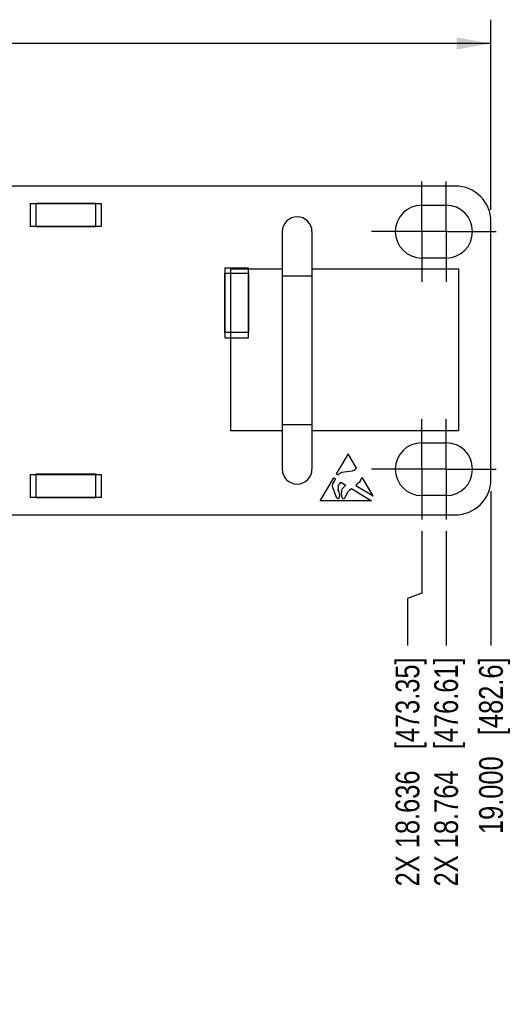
# Model space of a CAD drawing. Header units: inches. Extents: x 0 to 34, y 0 to 22.
# Tile 27 of 56: x 19.6 to 22.2, y 4 to 9.1. Entities that reach past the tile are written whole.
import ezdxf

# ---------------------------------------------------------------- set-up
doc = ezdxf.new("R2010")
doc.units = ezdxf.units.IN
doc.header["$LTSCALE"] = 1.87
doc.header["$MEASUREMENT"] = 0
doc.linetypes.add('CENTER', pattern=[0.6, 0.375, -0.075, 0.075, -0.075])
doc.layers.get('0').update_dxf_attribs({"linetype": 'CONTINUOUS'})
doc.layers.add('02___PRT_ALL_AXES', color=7, linetype='CONTINUOUS')
doc.layers.add('DIMENSIONS', color=7, linetype='CONTINUOUS')
doc.styles.get("Standard").update_dxf_attribs({"font": 'txt', "width": 0.8})
doc.dimstyles.new('DIMSTYLE_1', dxfattribs={"dimtxt": 0.125, "dimasz": 0.18, "dimexe": 0.125, "dimexo": 0.0625, "dimgap": 0.0625, "dimtad": 0, "dimtih": 1, "dimtoh": 1, "dimdec": 3, "dimzin": 4, "dimdsep": 46, "dimtxsty": 'STANDARD', "dimblk": '_FILLED', "dimblk1": '_FILLED', "dimblk2": '_FILLED', "dimcen": 0.09, "dimadec": 0, "dimazin": 0, "dimtp": 0.001, "dimtm": 0.001, "dimtfac": 1, "dimtdec": 3, "dimtofl": 0, "dimtmove": 0, "dimatfit": 3, "dimldrblk": '_FILLED', "dimfxl": 1, "dimtolj": 1, "dimtzin": 4, "dimarcsym": 0})
doc.dimstyles.new('DIMSTYLE_2', dxfattribs={"dimtxt": 0.125, "dimasz": 0.18, "dimexe": 0.125, "dimexo": 0.0625, "dimgap": 0.03125, "dimtad": 0, "dimtih": 1, "dimtoh": 1, "dimdec": 3, "dimzin": 4, "dimdsep": 46, "dimtxsty": 'STANDARD', "dimblk": '_FILLED', "dimblk1": '_FILLED', "dimblk2": '_FILLED', "dimcen": 0.09, "dimadec": 0, "dimazin": 0, "dimtp": 0.001, "dimtm": 0.001, "dimtfac": 1, "dimtdec": 3, "dimtofl": 0, "dimtmove": 0, "dimatfit": 3, "dimldrblk": '_FILLED', "dimfxl": 1, "dimtolj": 1, "dimtzin": 4, "dimarcsym": 0})

# ---------------------------------------------------------------- blocks, each defined once
blk = doc.blocks.new('*D28')
at = {"layer": 'DIMENSIONS', "color": 2, "linetype": 'CONTINUOUS'}
for p, q in [((21.7413, 6.4508), (21.7413, 6.1245)), ((21.7413, 6.1245), (21.6662, 6.0973)), ((21.6662, 6.0973), (21.6662, 5.8498))]:
    blk.add_line(p, q, dxfattribs=at)
at = {"layer": 'DIMENSIONS', "color": 2, "linetype": 'CONTINUOUS', "insert": (21.6037, 5.7873), "char_height": 0.125, "width": 1.825, "attachment_point": 3, "rotation": 90, "line_spacing_factor": 0.9}
blk.add_mtext('2X 18.636{\\Ftxt.shx;\\W1.000000;\\H0.125000; }[473.35]', dxfattribs=at)
blk = doc.blocks.new('_FILLED')
at = {"color": 0, "linetype": 'BYBLOCK'}
blk.add_solid([(0, 0), (-1, 0.174), (-1, -0.174)], dxfattribs=at)
blk = doc.blocks.new('*D29')
at = {"layer": 'DIMENSIONS', "color": 2, "linetype": 'CONTINUOUS'}
blk.add_line((21.8693, 6.4508), (21.8693, 5.8498), dxfattribs=at)
at = {"layer": 'DIMENSIONS', "color": 2, "linetype": 'CONTINUOUS', "insert": (21.8068, 5.7873), "char_height": 0.125, "width": 1.825, "attachment_point": 3, "rotation": 90, "line_spacing_factor": 0.9}
blk.add_mtext('2X 18.764{\\Ftxt.shx;\\W1.000000;\\H0.125000; }[476.61]', dxfattribs=at)
blk = doc.blocks.new('*D30')
at = {"layer": 'DIMENSIONS', "color": 2, "linetype": 'CONTINUOUS'}
blk.add_line((22.1053, 6.6623), (22.1053, 5.8498), dxfattribs=at)
at = {"layer": 'DIMENSIONS', "color": 2, "linetype": 'CONTINUOUS', "insert": (22.0428, 5.7873), "char_height": 0.125, "width": 1.425, "attachment_point": 3, "rotation": 90, "line_spacing_factor": 0.9}
blk.add_mtext('19.000{\\Ftxt.shx;\\W1.000000;\\H0.125000; }[482.6]', dxfattribs=at)
blk = doc.blocks.new('*D31')
at = {"layer": 'DIMENSIONS', "color": 2, "linetype": 'CONTINUOUS'}
for p, q in [((3.1053, 8.1423), (3.1053, 9.1423)), ((22.1053, 8.1423), (22.1053, 9.1423)), ((3.1053, 9.0173), (11.7303, 9.0173)), ((22.1053, 9.0173), (13.4803, 9.0173))]:
    blk.add_line(p, q, dxfattribs=at)
at = {"layer": 'DIMENSIONS', "color": 2, "linetype": 'CONTINUOUS', "xscale": 0.18, "yscale": 0.18, "zscale": 0.18, "rotation": 180}
blk.add_blockref('_FILLED', (3.1053, 9.0173), dxfattribs=at)
at = {"layer": 'DIMENSIONS', "color": 2, "linetype": 'CONTINUOUS', "xscale": 0.18, "yscale": 0.18, "zscale": 0.18}
blk.add_blockref('_FILLED', (22.1053, 9.0173), dxfattribs=at)
at = {"layer": 'DIMENSIONS', "color": 2, "linetype": 'CONTINUOUS', "insert": (12.6053, 9.0798), "char_height": 0.125, "width": 1.625, "attachment_point": 2, "line_spacing_factor": 0.9}
blk.add_mtext('(19.000{\\Ftxt.shx;\\W1.000000;\\H0.125000; }[482.6])', dxfattribs=at)

msp = doc.modelspace()

# ---------------------------------------------------------------- linework, layer by layer
at = {"color": 7, "linetype": 'CONTINUOUS'}
for p, q in [((21.9178, 8.2673), (3.2928, 8.2673)), ((19.6853, 8.1753), (20.0553, 8.1753)), ((19.6853, 8.0543), (19.6853, 8.1753)), ((19.7143, 8.1773), (20.0263, 8.1773)), ((19.7143, 8.0523), (19.7143, 8.1773)), ((20.0263, 8.1773), (20.0263, 8.0523)), ((20.0553, 8.1753), (20.0553, 8.0543)), ((20.0553, 8.0543), (19.6853, 8.0543)), ((20.0263, 8.0523), (19.7143, 8.0523)), ((19.8143, 8.0523), (19.8143, 8.0543)), ((19.9263, 8.0523), (19.9263, 8.0543)), ((22.1053, 6.7248), (22.1053, 8.0798)), ((21.0083, 8.0273), (21.0083, 6.7773)), ((21.1643, 8.0273), (21.1643, 6.7773)), ((20.7078, 7.8373), (20.8288, 7.8373)), ((20.7078, 7.4673), (20.7078, 7.8373)), ((20.8288, 7.8373), (20.8288, 7.4673)), ((20.7058, 7.8083), (20.8308, 7.8083)), ((20.7058, 7.4963), (20.7058, 7.8083)), ((20.8288, 7.7769), (20.8293, 7.7769)), ((20.8308, 7.8083), (20.8308, 7.4963)), ((21.1643, 7.7933), (21.0083, 7.7933)), ((20.8293, 7.5269), (20.8288, 7.5269)), ((20.8308, 7.4963), (20.7058, 7.4963)), ((20.8288, 7.4673), (20.7078, 7.4673)), ((21.1643, 7.0113), (21.0083, 7.0113)), ((19.6853, 6.7503), (20.0553, 6.7503)), ((19.6853, 6.6293), (19.6853, 6.7503)), ((19.7143, 6.7523), (20.0263, 6.7523)), ((19.7143, 6.6273), (19.7143, 6.7523)), ((19.8143, 6.7523), (19.8143, 6.7503)), ((19.9263, 6.7523), (19.9263, 6.7503)), ((20.0263, 6.7523), (20.0263, 6.6273)), ((20.0553, 6.7503), (20.0553, 6.6293)), ((20.0553, 6.6293), (19.6853, 6.6293)), ((20.0263, 6.6273), (19.7143, 6.6273)), ((3.2928, 6.5373), (21.9178, 6.5373))]:
    msp.add_line(p, q, dxfattribs=at)
at = {"color": 40, "linetype": 'CONTINUOUS'}
for p, q in [((20.7383, 7.8309), (21.0083, 7.8309)), ((20.7383, 6.9802), (20.7383, 7.8309)), ((21.1643, 7.8309), (21.9339, 7.8309)), ((21.9339, 7.8309), (21.9339, 6.9802)), ((21.0083, 6.9802), (20.7383, 6.9802)), ((21.9339, 6.9802), (21.1643, 6.9802)), ((21.3541, 6.8588), (21.292, 6.7538)), ((21.3989, 6.7832), (21.3541, 6.8588)), ((21.292, 6.7538), (21.3032, 6.747)), ((21.3032, 6.747), (21.3056, 6.7507)), ((21.3056, 6.7507), (21.3097, 6.7547)), ((21.3097, 6.7547), (21.3138, 6.7585)), ((21.3138, 6.7585), (21.3195, 6.7614)), ((21.3195, 6.7614), (21.3327, 6.7645)), ((21.3327, 6.7645), (21.3767, 6.7688)), ((21.3767, 6.7688), (21.3855, 6.7721)), ((21.3855, 6.7721), (21.393, 6.7771)), ((21.393, 6.7771), (21.399, 6.7833)), ((21.208, 6.6118), (21.2791, 6.732)), ((21.2722, 6.6995), (21.2711, 6.6909)), ((21.2711, 6.6909), (21.2716, 6.6818)), ((21.2757, 6.7072), (21.2722, 6.6995)), ((21.2792, 6.7131), (21.2757, 6.7072)), ((21.2791, 6.732), (21.2887, 6.7262)), ((21.284, 6.7201), (21.2792, 6.7131)), ((21.2887, 6.7262), (21.284, 6.7201)), ((21.302, 6.6919), (21.3099, 6.7012)), ((21.3041, 6.6794), (21.302, 6.6919)), ((21.3099, 6.7012), (21.3154, 6.71)), ((21.3154, 6.71), (21.3421, 6.6939)), ((21.3421, 6.6939), (21.3238, 6.6747)), ((21.3987, 6.6948), (21.3951, 6.6913)), ((21.3951, 6.6913), (21.4857, 6.6366)), ((21.4059, 6.7019), (21.3987, 6.6948)), ((21.4135, 6.7091), (21.4059, 6.7019)), ((21.4169, 6.7138), (21.4135, 6.7091)), ((21.4194, 6.7201), (21.4169, 6.7138)), ((21.4214, 6.7246), (21.4194, 6.7201)), ((21.4235, 6.7275), (21.4214, 6.7246)), ((21.4296, 6.7313), (21.4235, 6.7275)), ((21.4857, 6.6366), (21.4296, 6.7313)), ((21.2716, 6.6818), (21.2778, 6.6692)), ((21.2778, 6.6692), (21.285, 6.6499)), ((21.285, 6.6499), (21.2919, 6.631)), ((21.2919, 6.631), (21.296, 6.6244)), ((21.3025, 6.6679), (21.3041, 6.6794)), ((21.3071, 6.6585), (21.3025, 6.6679)), ((21.3098, 6.6514), (21.3071, 6.6585)), ((21.308, 6.6275), (21.3104, 6.6386)), ((21.3104, 6.6386), (21.3098, 6.6514)), ((21.3196, 6.6634), (21.3185, 6.647)), ((21.3185, 6.647), (21.3218, 6.6289)), ((21.321, 6.6702), (21.3196, 6.6634)), ((21.3238, 6.6747), (21.321, 6.6702)), ((21.3395, 6.6294), (21.3483, 6.6474)), ((21.3483, 6.6474), (21.3551, 6.6594)), ((21.3551, 6.6594), (21.3632, 6.6689)), ((21.3632, 6.6689), (21.3729, 6.6752)), ((21.3729, 6.6752), (21.4776, 6.6118)), ((21.4776, 6.6118), (21.208, 6.6118)), ((21.296, 6.6244), (21.2996, 6.6227)), ((21.2996, 6.6227), (21.3041, 6.6232)), ((21.3041, 6.6232), (21.308, 6.6275)), ((21.3218, 6.6289), (21.3266, 6.6236)), ((21.3266, 6.6236), (21.3332, 6.6235)), ((21.3332, 6.6235), (21.3395, 6.6294))]:
    msp.add_line(p, q, dxfattribs=at)
at = {"color": 7, "linetype": 'CONTINUOUS'}
for centre, radius, start, end in [((21.9178, 8.0798), 0.1875, 0, 90), ((21.0863, 8.0273), 0.078, 0, 180), ((21.0863, 6.7773), 0.078, 180, 360), ((21.9178, 6.7248), 0.1875, 270, 360)]:
    msp.add_arc(centre, radius, start, end, dxfattribs=at)
at = {"layer": '02___PRT_ALL_AXES', "color": 7, "linetype": 'CENTER'}
for p, q in [((21.7413, 8.0273), (21.7413, 8.2913)), ((21.8693, 8.0273), (21.8693, 8.2913)), ((21.6053, 8.0273), (21.4773, 8.0273)), ((21.8693, 8.0273), (21.6053, 8.0273)), ((21.7413, 8.0273), (21.7413, 7.7633)), ((21.8693, 8.0273), (22.0053, 8.0273)), ((21.8693, 8.0273), (21.8693, 7.7633)), ((22.0053, 8.0273), (22.1333, 8.0273)), ((21.7413, 6.7773), (21.7413, 7.0413)), ((21.8693, 6.7773), (21.8693, 7.0413)), ((21.6053, 6.7773), (21.4773, 6.7773)), ((21.8693, 6.7773), (21.6053, 6.7773)), ((21.7413, 6.7773), (21.7413, 6.5133)), ((21.8693, 6.7773), (22.0053, 6.7773)), ((21.8693, 6.7773), (21.8693, 6.5133)), ((22.0053, 6.7773), (22.1333, 6.7773))]:
    msp.add_line(p, q, dxfattribs=at)
at = {"layer": '02___PRT_ALL_AXES', "color": 7, "linetype": 'CONTINUOUS'}
for p, q in [((21.7413, 8.1663), (21.8693, 8.1663)), ((21.8693, 7.8883), (21.7413, 7.8883)), ((20.7078, 7.6948), (20.7058, 7.6928)), ((20.8293, 7.7083), (20.8288, 7.7083)), ((20.7078, 7.6098), (20.7058, 7.6118)), ((20.7078, 7.6094), (20.7058, 7.6114)), ((20.8293, 7.5963), (20.8288, 7.5963)), ((21.7413, 6.9163), (21.8693, 6.9163)), ((21.8693, 6.6383), (21.7413, 6.6383))]:
    msp.add_line(p, q, dxfattribs=at)
for centre, start, end in [((21.7413, 8.0273), 90, 270), ((21.8693, 8.0273), 270, 90), ((21.7413, 6.7773), 90, 270), ((21.8693, 6.7773), 270, 90)]:
    msp.add_arc(centre, 0.139, start, end, dxfattribs=at)

# ---------------------------------------------------------------- dimensions: what is measured, and where the dimension line sits
at = {"layer": 'DIMENSIONS', "color": 2, "linetype": 'CONTINUOUS'}
dim = msp.add_linear_dim(base=(22.1053, 9.0173), p1=(3.1053, 8.0798), p2=(22.1053, 8.0798), text='(<>)', dimstyle='DIMSTYLE_1', dxfattribs=at)
dim.commit()
dim.dimension.update_dxf_attribs({"geometry": '*D31', "text_midpoint": (12.6053, 9.0173), "dimtype": 160})
dim = msp.add_ordinate_dim(feature_location=(22.1053, 6.6623), offset=(0, -0.8125), dtype=1, origin=(3.1053, 6.7248), dimstyle='DIMSTYLE_2', dxfattribs=at)
dim.commit()
dim.dimension.update_dxf_attribs({"geometry": '*D30', "text_midpoint": (22.1053, 5.0748)})
for feature_location, offset, dtype, origin, picture, middle in [((21.7412929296, 6.4508366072), (-0.0751087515, -0.601), 0, (3.1052929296, 6.5133366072), '*D28', (21.6661841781, 4.8748366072)), ((21.8693, 6.4508), (0, -0.601), 1, (3.1053, 6.5133), '*D29', (21.8693, 4.8748))]:
    dim = msp.add_ordinate_dim(feature_location=feature_location, offset=offset, dtype=dtype, origin=origin, text='2X <>', dimstyle='DIMSTYLE_2', dxfattribs=at)
    dim.commit()
    dim.dimension.update_dxf_attribs({"geometry": picture, "text_midpoint": middle})

doc.saveas('drawing.dxf')
